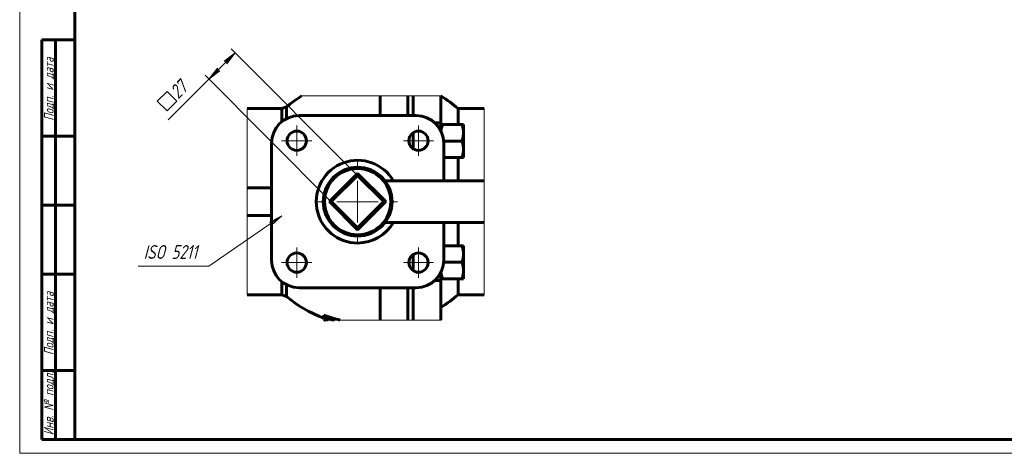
# Model space of a CAD drawing. Header units: millimetres. Extents: x 0 to 601, y 0 to 420.
# Tile 1 of 6: x 0 to 357, y 0 to 157. Entities that reach past the tile are written whole.
import ezdxf

# ---------------------------------------------------------------- set-up
doc = ezdxf.new("R2010")
doc.units = ezdxf.units.MM
for name, pattern in [('K5LT_AXLED', [12, 7.5, -1.5, 1.5, -1.5]), ('K5LT_BASIC', [0]), ('K5LT_THIN', [0]), ('K5LT_THIN_INCLUDED_TO_HATCHING', [0])]:
    doc.linetypes.add(name, pattern=pattern)
doc.layers.add('Системный слой', color=7, linetype='Continuous')
doc.layers.add('Системный слой (1)', color=7, linetype='Continuous', true_color=0x6c6c6c)
doc.styles.add('KDIMTEXTSTYLE', font='txt', dxfattribs={"width": 0.96, "oblique": 15, "height": 5})
doc.styles.add('KTEXTSTYLE', font='txt', dxfattribs={"width": 0.96, "height": 5})
doc.dimstyles.new('KDIMSTYLE (0.50)', dxfattribs={"dimtxt": 5, "dimasz": 1, "dimexe": 2, "dimexo": 0, "dimgap": 1, "dimtad": 1, "dimlfac": 2, "dimtxsty": 'KDIMTEXTSTYLE', "dimsah": 1, "dimcen": 0, "dimdle": 1, "dimadec": 0, "dimazin": 0, "dimtfac": 0.667, "dimtmove": 0, "dimatfit": 3, "dimfxl": 1, "dimtvp": 1, "dimtolj": 1, "dimtzin": 0, "dimarcsym": 0})

# ---------------------------------------------------------------- blocks, each defined once
blk = doc.blocks.new('U31')
at = {"layer": 'Системный слой (1)', "color": 143, "linetype": 'K5LT_BASIC', "lineweight": 60, "true_color": 0x33acca}
for p, q in [((110.87, 48.76), (111.13, 48.62)), ((111.13, 48.62), (111.23, 48.57)), ((111.23, 48.57), (111.24, 48.57)), ((111.24, 48.57), (111.26, 48.56)), ((111.26, 48.56), (111.29, 48.55)), ((111.29, 48.55), (111.36, 48.51)), ((111.36, 48.51), (111.51, 48.45)), ((111.51, 48.45), (111.69, 48.38)), ((111.69, 48.38), (111.69, 48.37)), ((111.69, 48.37), (111.71, 48.37)), ((111.71, 48.37), (111.73, 48.36)), ((111.73, 48.36), (111.77, 48.34))]:
    blk.add_line(p, q, dxfattribs=at)
blk = doc.blocks.new('U32')
at = {"layer": 'Системный слой (1)', "color": 143, "linetype": 'K5LT_BASIC', "lineweight": 60, "true_color": 0x33acca}
for p, q in [((111.6, 48.55), (111.48, 48.61)), ((111.78, 48.46), (111.6, 48.55)), ((111.89, 48.41), (111.78, 48.46)), ((111.94, 48.39), (111.89, 48.41)), ((111.97, 48.38), (111.94, 48.39)), ((111.98, 48.37), (111.97, 48.38)), ((111.99, 48.37), (111.98, 48.37)), ((112.06, 48.34), (111.99, 48.37))]:
    blk.add_line(p, q, dxfattribs=at)
blk = doc.blocks.new('U33')
at = {"layer": 'Системный слой (1)', "color": 143, "linetype": 'K5LT_BASIC', "lineweight": 60, "true_color": 0x33acca}
for p, q in [((153.92, 98.78), (153.92, 112.53)), ((153.92, 70.03), (153.92, 83.78))]:
    blk.add_line(p, q, dxfattribs=at)
blk = doc.blocks.new('U34')
at = {"layer": 'Системный слой (1)', "color": 143, "linetype": 'K5LT_BASIC', "lineweight": 60, "true_color": 0x33acca}
for start, end in [(30, 270), (270, 330)]:
    blk.add_arc((122.67, 91.28), 15, start, end, dxfattribs=at)
blk = doc.blocks.new('U35')
at = {"layer": 'Системный слой (1)', "color": 143, "linetype": 'K5LT_BASIC', "lineweight": 60, "true_color": 0x33acca}
for p, q in [((152.91, 65.66), (153.01, 64.9)), ((153.01, 64.9), (153.18, 64.12)), ((153.18, 64.12), (153.42, 63.28))]:
    blk.add_line(p, q, dxfattribs=at)
blk = doc.blocks.new('U36')
at = {"layer": 'Системный слой (1)', "color": 143, "linetype": 'K5LT_BASIC', "lineweight": 60, "true_color": 0x33acca}
for p, q in [((153.18, 118.45), (153.01, 117.67)), ((153.42, 119.29), (153.18, 118.45)), ((153.01, 117.67), (152.91, 116.91))]:
    blk.add_line(p, q, dxfattribs=at)
blk = doc.blocks.new('U37')
at = {"layer": 'Системный слой (1)', "color": 143, "linetype": 'K5LT_BASIC', "lineweight": 60, "true_color": 0x33acca}
for p, q in [((159.11, 125.03), (159.11, 119.29)), ((159.11, 107.29), (159.11, 98.78))]:
    blk.add_line(p, q, dxfattribs=at)
blk = doc.blocks.new('U38')
at = {"layer": 'Системный слой (1)', "color": 143, "linetype": 'K5LT_BASIC', "lineweight": 60, "true_color": 0x33acca}
for p, q in [((142.89, 110.43), (142.89, 114.63)), ((142.89, 67.94), (142.89, 72.14))]:
    blk.add_line(p, q, dxfattribs=at)
blk = doc.blocks.new('U39')
at = {"layer": 'Системный слой (1)', "color": 143, "linetype": 'K5LT_BASIC', "lineweight": 60, "true_color": 0x33acca}
for p, q in [((159.11, 83.78), (159.11, 75.28)), ((159.11, 63.28), (159.11, 57.53))]:
    blk.add_line(p, q, dxfattribs=at)
blk = doc.blocks.new('U40')
at = {"layer": 'Системный слой (1)', "color": 7, "linetype": 'K5LT_THIN_INCLUDED_TO_HATCHING', "lineweight": 18, "true_color": 0xffffff}
for p, q in [((102.35, 129.64), (152.89, 129.64)), ((82.57, 57.53), (82.57, 125.03)), ((168.57, 125.03), (168.57, 57.53)), ((152.89, 48.34), (110.85, 48.34))]:
    blk.add_line(p, q, dxfattribs=at)
blk = doc.blocks.new('U41')
at = {"layer": 'Системный слой (1)', "color": 30, "linetype": 'K5LT_AXLED', "lineweight": 18, "true_color": 0xff8000}
for q in [(100.57, 74.69), (95.07, 69.19), (106.07, 69.19), (100.57, 63.69)]:
    blk.add_line((100.57, 69.19), q, dxfattribs=at)
blk = doc.blocks.new('U42')
at = {"layer": 'Системный слой (1)', "color": 30, "linetype": 'K5LT_AXLED', "lineweight": 18, "true_color": 0xff8000}
for q in [(100.57, 118.88), (95.07, 113.38), (106.07, 113.38), (100.57, 107.88)]:
    blk.add_line((100.57, 113.38), q, dxfattribs=at)
blk = doc.blocks.new('U43')
at = {"layer": 'Системный слой (1)', "color": 30, "linetype": 'K5LT_AXLED', "lineweight": 18, "true_color": 0xff8000}
for q in [(122.67, 105.78), (108.17, 91.28), (137.17, 91.28), (122.67, 76.78)]:
    blk.add_line((122.67, 91.28), q, dxfattribs=at)
blk = doc.blocks.new('U44')
at = {"layer": 'Системный слой (1)', "color": 30, "linetype": 'K5LT_AXLED', "lineweight": 18, "true_color": 0xff8000}
for q in [(144.77, 74.69), (139.27, 69.19), (150.27, 69.19), (144.77, 63.69)]:
    blk.add_line((144.77, 69.19), q, dxfattribs=at)
blk = doc.blocks.new('U45')
at = {"layer": 'Системный слой (1)', "color": 30, "linetype": 'K5LT_AXLED', "lineweight": 18, "true_color": 0xff8000}
for q in [(144.77, 118.88), (139.27, 113.38), (150.27, 113.38), (144.77, 107.88)]:
    blk.add_line((144.77, 113.38), q, dxfattribs=at)
blk = doc.blocks.new('D10')
at = {"layer": 'Системный слой (1)'}
for points in [[(75.16, 141.27), (78.23, 145.27), (74.23, 142.2), (75.05, 142.09)], [(68.68, 135.73), (72.68, 138.8), (71.86, 138.91), (71.75, 139.73)]]:
    blk.add_hatch(color=7, dxfattribs=at).paths.add_polyline_path(points)
at = {"layer": 'Системный слой (1)', "color": 7, "linetype": 'K5LT_THIN', "lineweight": 18, "true_color": 0xffffff}
for p, q in [((122.67, 100.83), (76.81, 146.69)), ((68.68, 135.73), (78.23, 145.27)), ((74.23, 142.2), (78.23, 145.27)), ((78.23, 145.27), (75.16, 141.27)), ((68.68, 135.73), (71.75, 139.73)), ((71.75, 139.73), (71.86, 138.91)), ((75.05, 142.09), (74.23, 142.2)), ((75.16, 141.27), (75.05, 142.09)), ((113.12, 91.28), (67.27, 137.14)), ((72.68, 138.8), (68.68, 135.73)), ((71.86, 138.91), (72.68, 138.8))]:
    blk.add_line(p, q, dxfattribs=at)
blk.add_wipeout([(54.62, 123.08), (49.4, 128.3), (58.83, 137.73), (64.05, 132.51)]).dxf.layer = 'Системный слой (1)'
for p, q in [((68.68, 135.73), (53.91, 120.96)), ((49.96, 127.74), (53.5, 131.28)), ((53.5, 131.28), (57.03, 127.74)), ((53.5, 124.2), (49.96, 127.74)), ((57.03, 127.74), (53.5, 124.2))]:
    blk.add_line(p, q, dxfattribs=at)
at = {"layer": 'Системный слой (1)', "color": 7, "insert": (54, 131.78), "char_height": 5, "attachment_point": 1, "rotation": 45, "style": 'KTEXTSTYLE'}
blk.add_mtext('\\fArial|b0|c204|p34;\\H5.0;\\W1.000;\\Q15;\\fGOST Type AU|b0|i0|c204|p34;\\Q15;\\W0.960;27', dxfattribs=at)
blk = doc.blocks.new('KDIMARROW_01')
at = {"layer": 'Системный слой'}
blk.add_hatch(color=0, dxfattribs=at).paths.add_polyline_path([(-5, -0.66), (0, 0), (-5, 0.66), (-4.5, 0)])
at = {"layer": 'Системный слой', "color": 0, "linetype": 'K5LT_THIN', "lineweight": 18}
for p, q in [((-4.5, 0), (-5, 0.66)), ((-5, 0.66), (0, 0)), ((0, 0), (-5, -0.66)), ((-5, -0.66), (-4.5, 0))]:
    blk.add_line(p, q, dxfattribs=at)
at = {"layer": 'Системный слой (1)', "color": 0, "linetype": 'K5LT_THIN', "lineweight": 18}
blk.add_line((122.67, 265.24), (122.17, 265.24), dxfattribs=at)
blk = doc.blocks.new('U46')
at = {"layer": 'Системный слой (1)'}
blk.add_hatch(color=7, dxfattribs=at).paths.add_polyline_path([(91.38, 82.78), (95.12, 86.16), (90.63, 83.86), (91.42, 83.61)])
at = {"layer": 'Системный слой (1)', "color": 7, "linetype": 'K5LT_THIN', "lineweight": 18, "true_color": 0xffffff}
for p, q in [((68.68, 67.94), (95.12, 86.16)), ((90.63, 83.86), (95.12, 86.16)), ((95.12, 86.16), (91.38, 82.78)), ((91.42, 83.61), (90.63, 83.86)), ((91.38, 82.78), (91.42, 83.61)), ((68.68, 67.94), (43.02, 67.94))]:
    blk.add_line(p, q, dxfattribs=at)
at = {"layer": 'Системный слой (1)', "color": 7, "insert": (45.02, 75.53), "char_height": 5, "attachment_point": 1, "style": 'KTEXTSTYLE'}
blk.add_mtext('\\fArial|b0|c204|p34;\\H5.0;\\W1.000;\\Q15;\\fGOST Type AU|b0|i0|c204|p34;\\Q15;\\W0.960;ISO 5211', dxfattribs=at)
blk = doc.blocks.new('U47')
at = {"color": 7, "linetype": 'K5LT_THIN', "lineweight": 18, "true_color": 0xffffff}
for p, q in [((0, 0), (0, 420)), ((594, 0), (0, 0))]:
    blk.add_line(p, q, dxfattribs=at)
at = {"color": 143, "linetype": 'K5LT_BASIC', "lineweight": 60, "true_color": 0x33acca}
for p, q in [((20, 5), (20, 415)), ((8, 5), (8, 150)), ((20, 150), (8, 150)), ((13, 5), (13, 150)), ((20, 115), (8, 115)), ((20, 90), (8, 90)), ((20, 65), (8, 65)), ((20, 30), (8, 30)), ((20, 5), (8, 5)), ((589, 5), (20, 5))]:
    blk.add_line(p, q, dxfattribs=at)
at = {"color": 7, "char_height": 3.5, "attachment_point": 1, "rotation": 90, "style": 'KTEXTSTYLE'}
for s, insert in [('\\fArial|b0|c204|p34;\\H5.0;\\W1.000;\\Q15;\\fGOST Type AU|b0|i0|c204|p34;\\Q15;\\W0.960;\\H3.50;Подп. и дата', (8.82, 120.66)), ('\\fArial|b0|c204|p34;\\H5.0;\\W1.000;\\Q15;\\fGOST Type AU|b0|i0|c204|p34;\\Q15;\\W0.960;\\H3.50;Подп. и дата', (8.82, 35.66)), ('\\fArial|b0|c204|p34;\\H5.0;\\W1.000;\\Q15;\\fGOST Type AU|b0|i0|c204|p34;\\Q15;\\W0.960;\\H3.50;Инв. № подл.', (8.82, 6.57))]:
    blk.add_mtext(s, dxfattribs=dict(at, insert=insert))

msp = doc.modelspace()

# ---------------------------------------------------------------- linework, layer by layer
at = {"layer": 'Системный слой (1)', "color": 143, "linetype": 'K5LT_BASIC', "lineweight": 60, "true_color": 0x33acca}
for p, q in [((130.8887, 129.636), (130.8887, 122.5349)), ((140.8887, 129.636), (140.8887, 122.5349)), ((142.8887, 122.5349), (142.8887, 129.636)), ((152.8887, 129.636), (152.8887, 119.9341)), ((95.124, 125.0349), (96.8813, 125.688)), ((96.8813, 121.4452), (96.8813, 125.688)), ((82.5726, 125.0349), (95.124, 125.0349)), ((95.124, 125.0349), (95.124, 120.3035)), ((143.9207, 122.5349), (101.4207, 122.5349)), ((168.5726, 125.0349), (159.1121, 125.0349)), ((152.8887, 119.9341), (150.6476, 119.9341)), ((152.8887, 119.9341), (152.8887, 116.9592)), ((152.8887, 119.2892), (153.4246, 119.2892)), ((160.5528, 119.2892), (153.4246, 119.2892)), ((160.5528, 119.2892), (161.0887, 119.2892)), ((161.0887, 119.2892), (161.0887, 116.2892)), ((142.8887, 114.6308), (142.8887, 116.3348)), ((161.0887, 116.2892), (161.0887, 110.2892)), ((91.4207, 112.5349), (91.4207, 70.0349)), ((160.5528, 113.2892), (153.8922, 113.2892)), ((160.5528, 107.2892), (153.9207, 107.2892)), ((161.0887, 107.2892), (160.5528, 107.2892)), ((161.0887, 110.2892), (161.0887, 107.2892)), ((122.6707, 101.538), (112.4176, 91.2849)), ((122.6707, 100.8308), (113.1247, 91.2849)), ((122.6707, 101.538), (122.6707, 100.8308)), ((132.9237, 91.2849), (122.6707, 101.538)), ((132.2166, 91.2849), (122.6707, 100.8308)), ((168.5726, 98.7849), (132.6707, 98.7849)), ((91.4207, 96.2849), (82.5726, 96.2849)), ((112.4176, 91.2849), (122.6707, 81.0319)), ((112.4176, 91.2849), (113.1247, 91.2849)), ((113.1247, 91.2849), (122.6707, 81.739)), ((122.6707, 81.739), (132.2166, 91.2849)), ((122.6707, 81.0319), (132.9237, 91.2849)), ((132.9237, 91.2849), (132.2166, 91.2849)), ((82.5726, 86.2849), (91.4207, 86.2849)), ((168.5726, 83.7849), (132.6707, 83.7849)), ((122.6707, 81.0319), (122.6707, 81.739)), ((160.5528, 75.2806), (153.9207, 75.2806)), ((160.5528, 75.2806), (161.0887, 75.2806)), ((161.0887, 75.2806), (161.0887, 72.2806)), ((161.0887, 72.2806), (161.0887, 66.2806)), ((142.8887, 66.235), (142.8887, 67.939)), ((160.5528, 69.2806), (153.8922, 69.2806)), ((152.8887, 65.6106), (152.8887, 62.6357)), ((161.0887, 66.2806), (161.0887, 63.2806)), ((95.124, 62.2663), (95.124, 57.5349)), ((96.8813, 56.8818), (96.8813, 61.1246)), ((152.8887, 62.6357), (150.6476, 62.6357)), ((153.4246, 63.2806), (152.8887, 63.2806)), ((152.8887, 62.6357), (152.8887, 48.3418)), ((160.5528, 63.2806), (153.4246, 63.2806)), ((161.0887, 63.2806), (160.5528, 63.2806)), ((82.5726, 57.5349), (95.124, 57.5349)), ((95.124, 57.5349), (96.8813, 56.8818)), ((101.4207, 60.0349), (143.9207, 60.0349)), ((130.8887, 60.0349), (130.8887, 48.3418)), ((140.8887, 60.0349), (140.8887, 48.3418)), ((142.8887, 48.3418), (142.8887, 60.0349)), ((168.5726, 57.5349), (159.1121, 57.5349)), ((110.3896, 49.5791), (110.3896, 50.1252)), ((110.3896, 49.5791), (110.3896, 49.2877)), ((110.3896, 48.6865), (110.3896, 49.221)), ((110.3896, 48.6865), (110.3896, 48.6245)), ((110.3896, 48.5093), (110.3896, 48.6245)), ((110.8707, 48.3418), (110.3896, 48.5093)), ((110.3896, 48.5093), (110.3896, 48.5061)), ((111.0801, 49.0347), (111.0801, 49.156)), ((111.4788, 48.6129), (111.4788, 49.0179))]:
    msp.add_line(p, q, dxfattribs=at)
for centre, radius in [((100.5736, 113.382), 3.5), ((144.7677, 113.382), 3.5), ((122.6707, 91.2849), 12.5), ((122.6707, 91.2849), 12), ((100.5736, 69.1878), 3.5), ((144.7677, 69.1878), 3.5)]:
    msp.add_circle(centre, radius, dxfattribs=at)
for centre, radius, start, end in [((125.8887, 91.2849), 45, 121.543039, 130.136356), ((129.3474, 91.2849), 45, 48.590378, 58.456961), ((101.4207, 112.5349), 10, 90, 180), ((143.9207, 112.5349), 10, 0, 90), ((101.4207, 70.0349), 10, 180, 270), ((143.9207, 70.0349), 10, 270, 0), ((129.3474, 91.2849), 45, 301.543039, 311.409622), ((125.8887, 91.2849), 45, 229.863644, 249.853442), ((125.8887, 91.2849), 43.9812, 249.365742, 257.527016), ((125.8887, 91.2849), 44.4926, 249.613551, 254.834475), ((125.8887, 91.2849), 44.8285, 249.773007, 249.781484), ((125.8887, 91.2849), 45.3304, 250.006575, 251.322514), ((125.8887, 91.2849), 45.3887, 250.033336, 251.106125), ((125.8887, 91.2849), 45.5, 250.084262, 250.700691), ((125.8887, 91.2849), 44.6558, 250.633113, 254.080236)]:
    msp.add_arc(centre, radius, start, end, dxfattribs=at)
for points in [[(161.0887, 116.2892), (161.0887, 117.6815), (160.5528, 119.2892)], [(160.5528, 113.2892), (161.0887, 114.8969), (161.0887, 116.2892)], [(161.0887, 110.2892), (161.0887, 111.6815), (160.5528, 113.2892)], [(160.5528, 107.2892), (161.0887, 108.8969), (161.0887, 110.2892)], [(161.0887, 72.2806), (161.0887, 73.6729), (160.5528, 75.2806)], [(160.5528, 69.2806), (161.0887, 70.8883), (161.0887, 72.2806)], [(161.0887, 66.2806), (161.0887, 67.6729), (160.5528, 69.2806)], [(160.5528, 63.2806), (161.0887, 64.8883), (161.0887, 66.2806)]]:
    msp.add_rational_spline(points, [1, 1.0379548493, 1], degree=2, dxfattribs=at)
for points, knots in [([(110.3896, 49.2877), (110.3896, 49.2722), (110.3905, 49.2574), (110.3939, 49.2282), (110.3964, 49.214), (110.4032, 49.186), (110.4074, 49.1723), (110.4177, 49.1449), (110.4238, 49.1314), (110.4394, 49.1015), (110.4493, 49.0859), (110.4685, 49.0588), (110.4777, 49.0471), (110.4946, 49.0272), (110.5028, 49.0188), (110.5179, 49.0039), (110.525, 48.9975), (110.5374, 48.9864), (110.5429, 48.9817), (110.5894, 48.9411), (110.6414, 48.9025), (110.7528, 48.8285), (110.8095, 48.7936), (110.871, 48.7581)], [-0.284444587, -0.284444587, -0.284444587, -0.284444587, -0.272646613, -0.272646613, -0.260345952, -0.260345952, -0.247318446, -0.247318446, -0.232910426, -0.232910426, -0.213680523, -0.213680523, -0.196770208, -0.196770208, -0.182421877, -0.182421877, -0.169725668, -0.169725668, -0.159147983, -0.159147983, -0.0725918, -0.0725918, 0, 0, 0, 0]), ([(111.4788, 48.6129), (111.2633, 48.7322), (111.1936, 48.8043), (111.1017, 48.9094), (111.0801, 48.9755), (111.0801, 49.0347)], [-0.27251184, -0.27251184, -0.27251184, -0.27251184, -0.188302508, -0.188302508, 0, 0, 0, 0])]:
    msp.add_open_spline(points, degree=3, knots=knots, dxfattribs=at)

# ---------------------------------------------------------------- block references
at = {"layer": 'Системный слой (1)'}
for name in ['U40', 'U37', 'U42', 'U45', 'U36', 'U38', 'U33', 'U34', 'U43', 'U46', 'U39', 'U41', 'U44', 'U35', 'U31', 'U32']:
    msp.add_blockref(name, (0, 0), dxfattribs=at)

# ---------------------------------------------------------------- next in the draw order: dimensions: what is measured, and where the dimension line sits
at = {"layer": 'Системный слой (1)', "color": 7}
dim = msp.add_linear_dim(base=(68.6813, 135.7283), p1=(122.6707, 100.8308), p2=(113.1247, 91.2849), angle=45, dimstyle='KDIMSTYLE (0.50)', override={"dimexo": 0, "dimpost": '\\fGOST Type AU|b0|c204|p34;\\H5.0;\\W0.960;\\Q15;{\\fSymbol Type A|i0|c204|p18;т}<>', "dimblk1": 'KDIMARROW_01', "dimblk2": 'KDIMARROW_01', "dimse1": 0, "dimse2": 0, "dimclrt": 7, "dimtol": 1, "dimtp": 0, "dimtm": 0, "dimtdec": 5, "dimtolj": 1}, dxfattribs=at)
dim.commit()
dim.dimension.update_dxf_attribs({"geometry": 'D10', "text_midpoint": (60.2369, 127.284), "dimtype": 160})

# ---------------------------------------------------------------- next in the draw order: block references
msp.add_blockref('U47', (0, 0))

doc.saveas('drawing.dxf')
